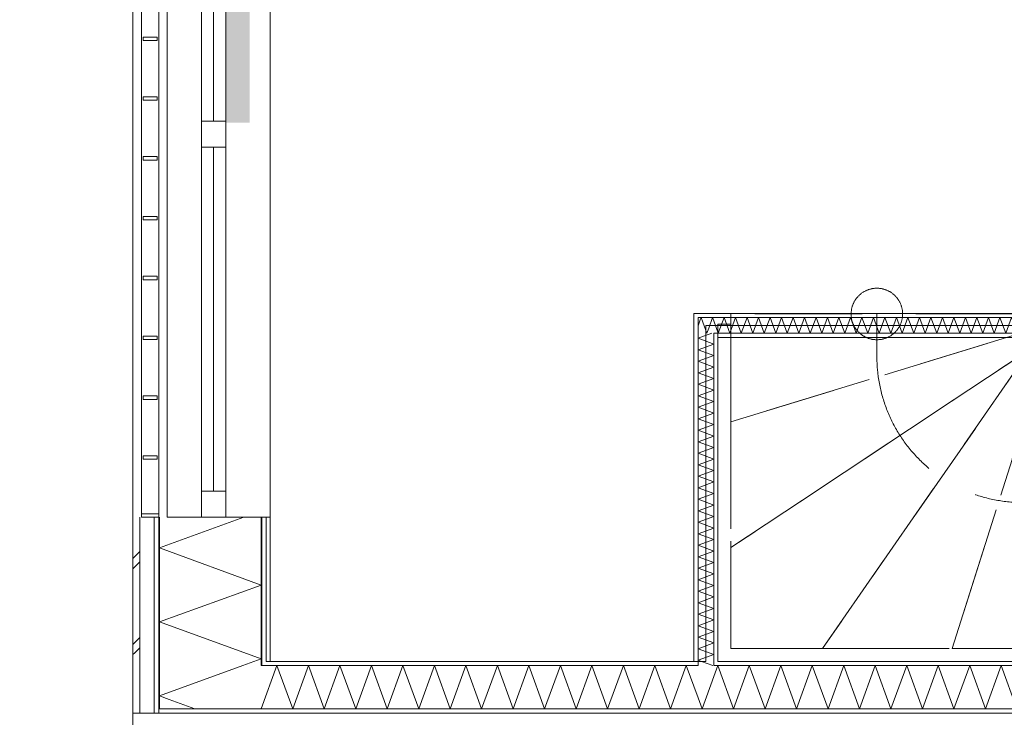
# Model space of a CAD drawing. Header units: millimetres. Extents: x -14925 to 266687, y -3550 to 35834.
# Tile 34 of 244: x -10105 to -7237, y 13512 to 15544. Entities that reach past the tile are written whole.
import ezdxf
from ezdxf.enums import TextEntityAlignment as Align

# ---------------------------------------------------------------- set-up
doc = ezdxf.new("R2010")
doc.units = ezdxf.units.MM
doc.header["$MEASUREMENT"] = 0
doc.linetypes.add('B0204', pattern=[2600, 2000, -200, 200, -200])
doc.linetypes.add('B0701', pattern=[468.239987, 311.999989, -156.239998])
for name, color, linetype in [('24 Trappen', 7, 'Continuous'), ('34 Balustrades', 7, 'Continuous'), ('A Stramien', 7, 'Continuous'), ('New_21 Buitenwanden', 7, 'Continuous'), ('New_21 Buitenwanden 2D arcering', 7, 'Continuous'), ('New_21 Buitenwanden Afdek-arcering', 7, 'Continuous'), ('New_21 Buitenwanden Deuren', 7, 'Continuous'), ('New_21 Buitenwanden Doorsnede-arcering', 7, 'Continuous'), ('New_21 Buitenwanden Laagscheidingslijnen', 7, 'Continuous'), ('New_21 Buitenwanden Ramen', 7, 'Continuous'), ('New_22 C Binnenwanden', 7, 'Continuous'), ('New_22 C Binnenwanden Doorsnede-arcering', 7, 'Continuous'), ('New_22 C Binnenwanden Laagscheidingslijnen', 7, 'Continuous'), ('New_Z Gebruiksopp Zone omranding', 7, 'Continuous'), ('Tekst_dim 1_ 100 .DO', 7, 'Continuous')]:
    doc.layers.add(name, color=color, linetype=linetype)
doc.styles.add('GENERATED_STYLE_2', font='verdana.ttf')
doc.dimstyles.new('GENERATED_STYLE__1', dxfattribs={"dimtxt": 400, "dimasz": 380, "dimexe": 0.18, "dimexo": 0.0625, "dimgap": 0, "dimtad": 1, "dimdec": 0, "dimzin": 0, "dimdsep": 46, "dimtxsty": 'GENERATED_STYLE_2', "dimblk": 'ARROWHEAD_7', "dimblk1": 'ARROWHEAD_7', "dimblk2": 'ARROWHEAD_7', "dimcen": 0.09, "dimse1": 1, "dimse2": 1, "dimclrd": 9, "dimclre": 9, "dimclrt": 9, "dimadec": 1, "dimazin": 0, "dimtfac": 1, "dimtdec": 4, "dimtmove": 0, "dimatfit": 3, "dimfxl": 1, "dimtolj": 1, "dimtzin": 0, "dimarcsym": 0})
pattern_1 = [(180, (0, 0), (0, 100), [])]
pattern_2 = [(0, (0, 0), (0, 100), [])]
pattern_3 = [(90, (0, 0), (-100, 0), [])]
pattern_4 = [(270, (0, 0), (100, 0), [])]

# ---------------------------------------------------------------- blocks, each defined once
blk = doc.blocks.new('Stair_9_3')
at = {"layer": '24 Trappen', "color": 9, "linetype": 'B0701', "lineweight": 0}
for p, q in [((-8033, 14687.1), (-8033, 14373.4)), ((-7183, 14687.1), (-8033, 14687.1)), ((-7608, 14687.1), (-7608, 14563)), ((-8071, 14657.1), (-8071, 13675)), ((-8033, 14657.1), (-8071, 14657.1)), ((-8033, 13713), (-8033, 14657.1)), ((-8033, 14373.4), (-7183, 14633.1)), ((-7183, 14633.1), (-8033, 14373.4)), ((-8033, 14007), (-7183, 14570.1)), ((-7183, 14570.1), (-8033, 14007)), ((-7766.3, 13713), (-7175.9, 14563)), ((-7175.9, 14563), (-7766.3, 13713)), ((-7389, 13713), (-7119, 14563)), ((-7119, 14563), (-7389, 13713)), ((-8033, 14373.4), (-8033, 14007)), ((-8033, 14007), (-8033, 13713)), ((-6461.1, 13713), (-8033, 13713)), ((-8033, 13713), (-7766.3, 13713)), ((-7766.3, 13713), (-7389, 13713)), ((-7389, 13713), (-7071.1, 13713)), ((-8071, 13675), (-6445.9, 13675))]:
    blk.add_line(p, q, dxfattribs=at)
for centre, radius, start, end in [((-7608, 14687.1), 75, 90, 270), ((-7608, 14687.1), 75, 270, 90), ((-7183, 14563), 425, 180, 187.9125), ((-7183, 14563), 425, 187.9125, 270)]:
    blk.add_arc(centre, radius, start, end, dxfattribs=at)
blk = doc.blocks.new('*X715')
at = {"layer": 'New_22 C Binnenwanden Doorsnede-arcering', "color": 7, "linetype": 'Continuous', "lineweight": 0}
for p, q in [((-8071.4, 13663), (-8083, 13631.1)), ((-8071.4, 13663), (-8025.5, 13537)), ((-7979.7, 13663), (-8025.5, 13537)), ((-7979.7, 13663), (-7933.8, 13537)), ((-7888, 13663), (-7933.8, 13537)), ((-7888, 13663), (-7842.1, 13537)), ((-7796.2, 13663), (-7842.1, 13537)), ((-7796.2, 13663), (-7750.4, 13537)), ((-7704.5, 13663), (-7750.4, 13537)), ((-7704.5, 13663), (-7658.7, 13537)), ((-7612.8, 13663), (-7658.7, 13537)), ((-7612.8, 13663), (-7566.9, 13537)), ((-7521.1, 13663), (-7566.9, 13537)), ((-7521.1, 13663), (-7475.2, 13537)), ((-7429.4, 13663), (-7475.2, 13537)), ((-7429.4, 13663), (-7383.5, 13537)), ((-7337.6, 13663), (-7383.5, 13537)), ((-7337.6, 13663), (-7291.8, 13537)), ((-7245.9, 13663), (-7291.8, 13537)), ((-7245.9, 13663), (-7200.1, 13537))]:
    blk.add_line(p, q, dxfattribs=at)
blk = doc.blocks.new('*X716')
at = {"layer": 'New_22 C Binnenwanden Doorsnede-arcering', "color": 7, "linetype": 'Continuous', "lineweight": 0}
for p in [(-8083, 13631.1), (-8129, 13569.2)]:
    blk.add_line(p, (-8117.3, 13537), dxfattribs=at)
blk = doc.blocks.new('*X717')
at = {"layer": 'New_22 C Binnenwanden Doorsnede-arcering', "color": 7, "linetype": 'Continuous', "lineweight": 0}
for p, q in [((-9355.5, 13663), (-9401.4, 13537)), ((-9355.5, 13663), (-9309.6, 13537)), ((-9263.8, 13663), (-9309.6, 13537)), ((-9263.8, 13663), (-9217.9, 13537)), ((-9172, 13663), (-9217.9, 13537)), ((-9172, 13663), (-9126.2, 13537)), ((-9080.3, 13663), (-9126.2, 13537)), ((-9080.3, 13663), (-9034.5, 13537)), ((-8988.6, 13663), (-9034.5, 13537)), ((-8988.6, 13663), (-8942.7, 13537)), ((-8896.9, 13663), (-8942.7, 13537)), ((-8896.9, 13663), (-8851, 13537)), ((-8805.2, 13663), (-8851, 13537)), ((-8805.2, 13663), (-8759.3, 13537)), ((-8713.4, 13663), (-8759.3, 13537)), ((-8713.4, 13663), (-8667.6, 13537)), ((-8621.7, 13663), (-8667.6, 13537)), ((-8621.7, 13663), (-8575.9, 13537)), ((-8530, 13663), (-8575.9, 13537)), ((-8530, 13663), (-8484.1, 13537)), ((-8438.3, 13663), (-8484.1, 13537)), ((-8438.3, 13663), (-8392.4, 13537)), ((-8346.6, 13663), (-8392.4, 13537)), ((-8346.6, 13663), (-8300.7, 13537)), ((-8254.8, 13663), (-8300.7, 13537)), ((-8254.8, 13663), (-8209, 13537)), ((-8163.1, 13663), (-8209, 13537)), ((-8163.1, 13663), (-8129, 13569.2)), ((-9402, 13538.8), (-9401.4, 13537))]:
    blk.add_line(p, q, dxfattribs=at)
blk = doc.blocks.new('Wall_108_3', base_point=(-9375, 13675))
at = {"layer": 'New_22 C Binnenwanden Doorsnede-arcering', "linetype": 'Continuous', "lineweight": 0, "true_color": 0x000000}
h = blk.add_hatch(dxfattribs=at)
h.set_pattern_fill('325_Houtachtig_plaatmate_E2', color=18, style=0, pattern_type=2)
h.set_pattern_definition(pattern_1)
h.paths.add_polyline_path([(-9387, 13670.5), (-9375, 13675), (-9387, 13675)])
h = blk.add_hatch(dxfattribs=at)
h.set_pattern_fill('325_Houtachtig_plaatmate_E2', color=18, style=0, pattern_type=2)
h.set_pattern_definition(pattern_1)
h.paths.add_polyline_path([(-9387, 13663), (-8141, 13663), (-8141, 13675), (-9375, 13675), (-9387, 13670.5)])
h = blk.add_hatch(dxfattribs=at)
h.set_pattern_fill('325_Houtachtig_plaatmate_E2', color=18, style=0, pattern_type=2)
h.set_pattern_definition(pattern_1)
h.paths.add_polyline_path([(-8141, 13663), (-8129, 13663), (-8129, 13675), (-8141, 13675)])
h = blk.add_hatch(dxfattribs=at)
h.set_pattern_fill('325_Houtachtig_plaatmate_E2', color=18, style=0, pattern_type=2)
h.set_pattern_definition(pattern_1)
h.paths.add_polyline_path([(-8083, 13663), (-8071, 13663), (-8071, 13675), (-8083, 13675)])
h = blk.add_hatch(dxfattribs=at)
h.set_pattern_fill('325_Houtachtig_plaatmate_E2', color=18, style=0, pattern_type=2)
h.set_pattern_definition(pattern_1)
h.paths.add_polyline_path([(-8071, 13663), (-4695, 13663), (-4695, 13675), (-8071, 13675)])
h = blk.add_hatch(dxfattribs=at)
h.set_pattern_fill('325_Houtachtig_plaatmate_E2', color=18, style=0, pattern_type=2)
h.set_pattern_definition(pattern_1)
h.paths.add_polyline_path([(-9698, 13525), (-2602, 13525), (-2602, 13537), (-9698, 13537)])
at = {"layer": 'New_21 Buitenwanden Laagscheidingslijnen', "color": 1, "linetype": 'Continuous', "lineweight": 0}
blk.add_line((-9375, 13675), (-9387, 13675), dxfattribs=at)
at = {"layer": 'New_22 C Binnenwanden', "color": 1, "linetype": 'Continuous', "lineweight": 0, "flags": 128}
for points in [[(-8141, 13675), (-9375, 13675)], [(-4695, 13675), (-8071, 13675)], [(-9698, 13525), (-2602, 13525)]]:
    blk.add_lwpolyline(points, dxfattribs=at)
at = {"layer": 'New_22 C Binnenwanden Laagscheidingslijnen', "color": 1, "linetype": 'Continuous', "lineweight": 0}
for p, q in [((-9402, 13663), (-9387, 13663)), ((-8129, 13663), (-9387, 13663)), ((-8129, 13675), (-8129, 13663)), ((-8083, 13663), (-8083, 13675)), ((-4683, 13663), (-8083, 13663)), ((-9698, 13537), (-9402, 13537)), ((-2898, 13537), (-9402, 13537))]:
    blk.add_line(p, q, dxfattribs=at)
at = {"layer": 'New_22 C Binnenwanden', "color": 1, "lineweight": 0}
for name in ['*X717', '*X715', '*X716']:
    blk.add_blockref(name, (0, 0), dxfattribs=at)
blk = doc.blocks.new('*X876')
at = {"layer": 'New_22 C Binnenwanden Doorsnede-arcering', "color": 7, "linetype": 'Continuous', "lineweight": 0}
for p, q in [((-8129, 14652.8), (-8122.5, 14670.5)), ((-8103.4, 14631), (-8115.1, 14663.1)), ((-8103.4, 14631), (-8098, 14646))]:
    blk.add_line(p, q, dxfattribs=at)
blk = doc.blocks.new('*X877')
at = {"layer": 'New_22 C Binnenwanden Doorsnede-arcering', "color": 7, "linetype": 'Continuous', "lineweight": 0}
for p, q in [((-8122.5, 14670.5), (-8120.2, 14677)), ((-8115.1, 14663.1), (-8120.2, 14677)), ((-8098, 14646), (-8086.7, 14677)), ((-8083, 14666.9), (-8086.7, 14677))]:
    blk.add_line(p, q, dxfattribs=at)
blk = doc.blocks.new('*X878')
at = {"layer": 'New_22 C Binnenwanden Doorsnede-arcering', "color": 7, "linetype": 'Continuous', "lineweight": 0}
for p, q in [((-8069.9, 14631), (-8083, 14666.9)), ((-8069.9, 14631), (-8053.2, 14677)), ((-8036.5, 14631), (-8053.2, 14677)), ((-8036.5, 14631), (-8019.7, 14677)), ((-8003, 14631), (-8019.7, 14677)), ((-8003, 14631), (-7986.2, 14677)), ((-7969.5, 14631), (-7986.2, 14677)), ((-7969.5, 14631), (-7952.7, 14677)), ((-7936, 14631), (-7952.7, 14677)), ((-7936, 14631), (-7919.3, 14677)), ((-7902.5, 14631), (-7919.3, 14677)), ((-7902.5, 14631), (-7885.8, 14677)), ((-7869, 14631), (-7885.8, 14677)), ((-7869, 14631), (-7852.3, 14677)), ((-7835.6, 14631), (-7852.3, 14677)), ((-7835.6, 14631), (-7818.8, 14677)), ((-7802.1, 14631), (-7818.8, 14677)), ((-7802.1, 14631), (-7785.3, 14677)), ((-7768.6, 14631), (-7785.3, 14677)), ((-7768.6, 14631), (-7751.8, 14677)), ((-7735.1, 14631), (-7751.8, 14677)), ((-7735.1, 14631), (-7718.4, 14677)), ((-7701.6, 14631), (-7718.4, 14677)), ((-7701.6, 14631), (-7684.9, 14677)), ((-7668.1, 14631), (-7684.9, 14677)), ((-7668.1, 14631), (-7651.4, 14677)), ((-7634.6, 14631), (-7651.4, 14677)), ((-7634.6, 14631), (-7617.9, 14677)), ((-7601.2, 14631), (-7617.9, 14677)), ((-7601.2, 14631), (-7584.4, 14677)), ((-7567.7, 14631), (-7584.4, 14677)), ((-7567.7, 14631), (-7550.9, 14677)), ((-7534.2, 14631), (-7550.9, 14677)), ((-7534.2, 14631), (-7517.4, 14677)), ((-7500.7, 14631), (-7517.4, 14677)), ((-7500.7, 14631), (-7484, 14677)), ((-7467.2, 14631), (-7484, 14677)), ((-7467.2, 14631), (-7450.5, 14677)), ((-7433.7, 14631), (-7450.5, 14677)), ((-7433.7, 14631), (-7417, 14677)), ((-7400.2, 14631), (-7417, 14677)), ((-7400.2, 14631), (-7383.5, 14677)), ((-7366.8, 14631), (-7383.5, 14677)), ((-7366.8, 14631), (-7350, 14677)), ((-7333.3, 14631), (-7350, 14677)), ((-7333.3, 14631), (-7316.5, 14677)), ((-7299.8, 14631), (-7316.5, 14677)), ((-7299.8, 14631), (-7283, 14677)), ((-7266.3, 14631), (-7283, 14677)), ((-7266.3, 14631), (-7249.6, 14677)), ((-7232.8, 14631), (-7249.6, 14677)), ((-7232.8, 14631), (-7216.1, 14677)), ((-7199.3, 14631), (-7216.1, 14677)), ((-7199.3, 14631), (-7182.6, 14677)), ((-7165.8, 14631), (-7182.6, 14677)), ((-7165.8, 14631), (-7149.1, 14677)), ((-7133, 14632.8), (-7149.1, 14677))]:
    blk.add_line(p, q, dxfattribs=at)
blk = doc.blocks.new('*X879')
at = {"layer": 'New_22 C Binnenwanden Doorsnede-arcering', "color": 7, "linetype": 'Continuous', "lineweight": 0}
for p, q in [((-7132.4, 14631), (-7115.6, 14677)), ((-7098.9, 14631), (-7115.6, 14677)), ((-7098.9, 14631), (-7087, 14663.6)), ((-7132.4, 14631), (-7133, 14632.8))]:
    blk.add_line(p, q, dxfattribs=at)
blk = doc.blocks.new('*X880')
at = {"layer": 'New_22 C Binnenwanden Doorsnede-arcering', "color": 7, "linetype": 'Continuous', "lineweight": 0}
for p, q in [((-7087, 14663.6), (-7082.1, 14677)), ((-7065.4, 14631), (-7082.1, 14677)), ((-7065.4, 14631), (-7048.6, 14677)), ((-7031.9, 14631), (-7048.6, 14677)), ((-7031.9, 14631), (-7015.2, 14677)), ((-6998.4, 14631), (-7015.2, 14677)), ((-6998.4, 14631), (-6981.7, 14677)), ((-6964.9, 14631), (-6981.7, 14677)), ((-6964.9, 14631), (-6948.2, 14677)), ((-6931.4, 14631), (-6948.2, 14677)), ((-6931.4, 14631), (-6914.7, 14677)), ((-6898, 14631), (-6914.7, 14677)), ((-6898, 14631), (-6881.2, 14677)), ((-6864.5, 14631), (-6881.2, 14677)), ((-6864.5, 14631), (-6847.7, 14677)), ((-6831, 14631), (-6847.7, 14677)), ((-6831, 14631), (-6814.3, 14677)), ((-6797.5, 14631), (-6814.3, 14677)), ((-6797.5, 14631), (-6780.8, 14677)), ((-6764, 14631), (-6780.8, 14677)), ((-6764, 14631), (-6747.3, 14677)), ((-6730.5, 14631), (-6747.3, 14677)), ((-6730.5, 14631), (-6713.8, 14677)), ((-6697.1, 14631), (-6713.8, 14677)), ((-6697.1, 14631), (-6680.3, 14677)), ((-6663.6, 14631), (-6680.3, 14677)), ((-6663.6, 14631), (-6646.8, 14677)), ((-6630.1, 14631), (-6646.8, 14677)), ((-6630.1, 14631), (-6613.3, 14677)), ((-6596.6, 14631), (-6613.3, 14677)), ((-6596.6, 14631), (-6579.9, 14677)), ((-6563.1, 14631), (-6579.9, 14677)), ((-6563.1, 14631), (-6546.4, 14677)), ((-6529.6, 14631), (-6546.4, 14677)), ((-6529.6, 14631), (-6512.9, 14677)), ((-6496.1, 14631), (-6512.9, 14677)), ((-6496.1, 14631), (-6479.4, 14677)), ((-6462.7, 14631), (-6479.4, 14677)), ((-6462.7, 14631), (-6445.9, 14677)), ((-6429.2, 14631), (-6445.9, 14677)), ((-6429.2, 14631), (-6412.4, 14677)), ((-6395.7, 14631), (-6412.4, 14677)), ((-6395.7, 14631), (-6378.9, 14677)), ((-6362.2, 14631), (-6378.9, 14677)), ((-6362.2, 14631), (-6345.5, 14677)), ((-6328.7, 14631), (-6345.5, 14677)), ((-6328.7, 14631), (-6312, 14677)), ((-6295.2, 14631), (-6312, 14677)), ((-6295.2, 14631), (-6278.5, 14677)), ((-6261.7, 14631), (-6278.5, 14677)), ((-6261.7, 14631), (-6245, 14677)), ((-6228.3, 14631), (-6245, 14677)), ((-6228.3, 14631), (-6211.5, 14677)), ((-6194.8, 14631), (-6211.5, 14677)), ((-6194.8, 14631), (-6178, 14677)), ((-6161.3, 14631), (-6178, 14677)), ((-6161.3, 14631), (-6144.5, 14677)), ((-6127.8, 14631), (-6144.5, 14677)), ((-6127.8, 14631), (-6111.1, 14677)), ((-6094.3, 14631), (-6111.1, 14677)), ((-6094.3, 14631), (-6077.6, 14677)), ((-6060.8, 14631), (-6077.6, 14677)), ((-6060.8, 14631), (-6044.1, 14677)), ((-6027.3, 14631), (-6044.1, 14677)), ((-6027.3, 14631), (-6010.6, 14677)), ((-5993.9, 14631), (-6010.6, 14677)), ((-5993.9, 14631), (-5977.1, 14677)), ((-5960.4, 14631), (-5977.1, 14677)), ((-5960.4, 14631), (-5943.6, 14677)), ((-5926.9, 14631), (-5943.6, 14677)), ((-5926.9, 14631), (-5910.1, 14677)), ((-5893.4, 14631), (-5910.1, 14677)), ((-5893.4, 14631), (-5876.7, 14677)), ((-5859.9, 14631), (-5876.7, 14677)), ((-5859.9, 14631), (-5843.2, 14677)), ((-5826.4, 14631), (-5843.2, 14677)), ((-5826.4, 14631), (-5809.7, 14677)), ((-5793, 14631), (-5809.7, 14677)), ((-5793, 14631), (-5776.2, 14677)), ((-5759.5, 14631), (-5776.2, 14677)), ((-5759.5, 14631), (-5742.7, 14677)), ((-5726, 14631), (-5742.7, 14677)), ((-5726, 14631), (-5709.2, 14677)), ((-5692.5, 14631), (-5709.2, 14677)), ((-5692.5, 14631), (-5675.8, 14677)), ((-5659, 14631), (-5675.8, 14677)), ((-5659, 14631), (-5642.3, 14677)), ((-5625.5, 14631), (-5642.3, 14677)), ((-5625.5, 14631), (-5621, 14643.4))]:
    blk.add_line(p, q, dxfattribs=at)
blk = doc.blocks.new('Wall_131_3', base_point=(-5621, 14654))
at = {"layer": 'New_22 C Binnenwanden Doorsnede-arcering', "linetype": 'Continuous', "lineweight": 0, "true_color": 0x000000}
h = blk.add_hatch(dxfattribs=at)
h.set_pattern_fill('325_Houtachtig_plaatmate_E2', color=18, style=0, pattern_type=2)
h.set_pattern_definition(pattern_2)
h.paths.add_polyline_path([(-8141, 14677), (-8129, 14677), (-8141, 14689)])
h = blk.add_hatch(dxfattribs=at)
h.set_pattern_fill('325_Houtachtig_plaatmate_E2', color=18, style=0, pattern_type=2)
h.set_pattern_definition(pattern_2)
h.paths.add_polyline_path([(-8141, 14689), (-8129, 14677), (-8129, 14689)])
h = blk.add_hatch(dxfattribs=at)
h.set_pattern_fill('325_Houtachtig_plaatmate_E2', color=18, style=0, pattern_type=2)
h.set_pattern_definition(pattern_2)
h.paths.add_polyline_path([(-7145, 14689), (-8129, 14689), (-8129, 14677), (-7145, 14677)])
h = blk.add_hatch(dxfattribs=at)
h.set_pattern_fill('325_Houtachtig_plaatmate_E2', color=18, style=0, pattern_type=2)
h.set_pattern_definition(pattern_2)
h.paths.add_polyline_path([(-7133, 14689), (-7145, 14689), (-7145, 14677), (-7133, 14677)])
h = blk.add_hatch(dxfattribs=at)
h.set_pattern_fill('325_Houtachtig_plaatmate_E2', color=18, style=0, pattern_type=2)
h.set_pattern_definition(pattern_2)
h.paths.add_polyline_path([(-7075, 14689), (-7087, 14689), (-7087, 14677), (-7075, 14677)])
h = blk.add_hatch(dxfattribs=at)
h.set_pattern_fill('325_Houtachtig_plaatmate_E2', color=18, style=0, pattern_type=2)
h.set_pattern_definition(pattern_2)
h.paths.add_polyline_path([(-7075, 14677), (-5621, 14677), (-5621, 14689), (-7075, 14689)])
h = blk.add_hatch(dxfattribs=at)
h.set_pattern_fill('325_Houtachtig_plaatmate_E2', color=18, style=0, pattern_type=2)
h.set_pattern_definition(pattern_2)
h.paths.add_polyline_path([(-8083, 14619), (-8071, 14619), (-8083, 14631)])
h = blk.add_hatch(dxfattribs=at)
h.set_pattern_fill('325_Houtachtig_plaatmate_E2', color=18, style=0, pattern_type=2)
h.set_pattern_definition(pattern_2)
h.paths.add_polyline_path([(-8083, 14631), (-8071, 14619), (-8071, 14631)])
h = blk.add_hatch(dxfattribs=at)
h.set_pattern_fill('325_Houtachtig_plaatmate_E2', color=18, style=0, pattern_type=2)
h.set_pattern_definition(pattern_2)
h.paths.add_polyline_path([(-8071, 14619), (-5621, 14619), (-5621, 14631), (-8071, 14631)])
at = {"layer": 'New_22 C Binnenwanden', "color": 1, "linetype": 'Continuous', "lineweight": 0, "flags": 128}
for points in [[(-8141, 14689), (-8141, 14677)], [(-7145, 14689), (-8141, 14689)], [(-5621, 14689), (-7075, 14689)], [(-5621, 14677), (-5621, 14689)], [(-5621, 14631), (-5621, 14677)], [(-5621, 14619), (-5621, 14631)], [(-8071, 14619), (-5621, 14619)]]:
    blk.add_lwpolyline(points, dxfattribs=at)
at = {"layer": 'New_22 C Binnenwanden Laagscheidingslijnen', "color": 1, "linetype": 'Continuous', "lineweight": 0}
for p, q in [((-7133, 14689), (-7133, 14677)), ((-7087, 14677), (-7087, 14689)), ((-8129, 14677), (-8129, 14631)), ((-8129, 14677), (-7145, 14677)), ((-7145, 14677), (-7133, 14677)), ((-7087, 14677), (-7075, 14677)), ((-7075, 14677), (-5621, 14677)), ((-8083, 14631), (-8083, 14619)), ((-8083, 14631), (-7133, 14631)), ((-7133, 14631), (-7087, 14631)), ((-7087, 14631), (-5621, 14631))]:
    blk.add_line(p, q, dxfattribs=at)
at = {"layer": 'New_22 C Binnenwanden', "color": 1, "lineweight": 0}
for name in ['*X876', '*X877', '*X878', '*X879', '*X880']:
    blk.add_blockref(name, (0, 0), dxfattribs=at)
blk = doc.blocks.new('*X887')
at = {"layer": 'New_22 C Binnenwanden Doorsnede-arcering', "color": 7, "linetype": 'Continuous', "lineweight": 0}
blk.add_line((-8085.8, 13663), (-8118.8, 13675), dxfattribs=at)
blk = doc.blocks.new('*X888')
at = {"layer": 'New_22 C Binnenwanden Doorsnede-arcering', "color": 7, "linetype": 'Continuous', "lineweight": 0}
for p, q in [((-8088.7, 14631), (-8129, 14616.3)), ((-8083, 14599.6), (-8129, 14616.3)), ((-8083, 14599.6), (-8129, 14582.8)), ((-8083, 14566.1), (-8129, 14582.8)), ((-8083, 14566.1), (-8129, 14549.3)), ((-8083, 14532.6), (-8129, 14549.3)), ((-8083, 14532.6), (-8129, 14515.9)), ((-8083, 14499.1), (-8129, 14515.9)), ((-8083, 14499.1), (-8129, 14482.4)), ((-8083, 14465.6), (-8129, 14482.4)), ((-8083, 14465.6), (-8129, 14448.9)), ((-8083, 14432.1), (-8129, 14448.9)), ((-8083, 14432.1), (-8129, 14415.4)), ((-8083, 14398.7), (-8129, 14415.4)), ((-8083, 14398.7), (-8129, 14381.9)), ((-8083, 14365.2), (-8129, 14381.9)), ((-8083, 14365.2), (-8129, 14348.4)), ((-8083, 14331.7), (-8129, 14348.4)), ((-8083, 14331.7), (-8129, 14314.9)), ((-8083, 14298.2), (-8129, 14314.9)), ((-8083, 14298.2), (-8129, 14281.5)), ((-8083, 14264.7), (-8129, 14281.5)), ((-8083, 14264.7), (-8129, 14248)), ((-8083, 14231.2), (-8129, 14248)), ((-8083, 14231.2), (-8129, 14214.5)), ((-8083, 14197.8), (-8129, 14214.5)), ((-8083, 14197.8), (-8129, 14181)), ((-8083, 14164.3), (-8129, 14181)), ((-8083, 14164.3), (-8129, 14147.5)), ((-8083, 14130.8), (-8129, 14147.5)), ((-8083, 14130.8), (-8129, 14114)), ((-8083, 14097.3), (-8129, 14114)), ((-8083, 14097.3), (-8129, 14080.6)), ((-8083, 14063.8), (-8129, 14080.6)), ((-8083, 14063.8), (-8129, 14047.1)), ((-8083, 14030.3), (-8129, 14047.1)), ((-8083, 14030.3), (-8129, 14013.6)), ((-8083, 13996.8), (-8129, 14013.6)), ((-8083, 13996.8), (-8129, 13980.1)), ((-8083, 13963.4), (-8129, 13980.1)), ((-8083, 13963.4), (-8129, 13946.6)), ((-8083, 13929.9), (-8129, 13946.6)), ((-8083, 13929.9), (-8129, 13913.1)), ((-8083, 13896.4), (-8129, 13913.1)), ((-8083, 13896.4), (-8129, 13879.6)), ((-8083, 13862.9), (-8129, 13879.6)), ((-8083, 13862.9), (-8129, 13846.2)), ((-8083, 13829.4), (-8129, 13846.2)), ((-8083, 13829.4), (-8129, 13812.7)), ((-8083, 13795.9), (-8129, 13812.7)), ((-8083, 13795.9), (-8129, 13779.2)), ((-8083, 13762.4), (-8129, 13779.2)), ((-8083, 13762.4), (-8129, 13745.7)), ((-8083, 13729), (-8129, 13745.7)), ((-8083, 13729), (-8129, 13712.2)), ((-8083, 13695.5), (-8129, 13712.2)), ((-8083, 13695.5), (-8129, 13678.7)), ((-8118.8, 13675), (-8129, 13678.7))]:
    blk.add_line(p, q, dxfattribs=at)
blk = doc.blocks.new('Wall_133_3', base_point=(-8106, 14654))
at = {"layer": 'New_22 C Binnenwanden Doorsnede-arcering', "linetype": 'Continuous', "lineweight": 0, "true_color": 0x000000}
h = blk.add_hatch(dxfattribs=at)
h.set_pattern_fill('325_Houtachtig_plaatmate_E2', color=18, style=0, pattern_type=2)
h.set_pattern_definition(pattern_3)
h.paths.add_polyline_path([(-8141, 14677), (-8141, 13675), (-8129, 13675), (-8129, 14677)])
h = blk.add_hatch(dxfattribs=at)
h.set_pattern_fill('325_Houtachtig_plaatmate_E2', color=18, style=0, pattern_type=2)
h.set_pattern_definition(pattern_3)
h.paths.add_polyline_path([(-8083, 14619), (-8083, 13675), (-8071, 13675), (-8071, 14619)])
at = {"layer": 'New_22 C Binnenwanden', "color": 1, "linetype": 'Continuous', "lineweight": 0, "flags": 128}
for points in [[(-8141, 14677), (-8141, 13675)], [(-8071, 13675), (-8071, 14619)]]:
    blk.add_lwpolyline(points, dxfattribs=at)
at = {"layer": 'New_22 C Binnenwanden Laagscheidingslijnen', "color": 1, "linetype": 'Continuous', "lineweight": 0}
for p, q in [((-8129, 14677), (-8129, 14631)), ((-8129, 13675), (-8129, 14631)), ((-8083, 14631), (-8083, 14619)), ((-8083, 13675), (-8083, 14619)), ((-8129, 13675), (-8129, 13663)), ((-8083, 13663), (-8083, 13675))]:
    blk.add_line(p, q, dxfattribs=at)
at = {"layer": 'New_22 C Binnenwanden', "color": 1, "lineweight": 0}
for name in ['*X888', '*X887']:
    blk.add_blockref(name, (0, 0), dxfattribs=at)
blk = doc.blocks.new('Rnx horizontaal 26[13]_3')
at = {"layer": 'New_21 Buitenwanden Ramen', "color": 7, "linetype": 'Continuous', "lineweight": 0}
for p, q in [((-9675, 14095), (-9675, 16327)), ((-9675, 16327), (-9655, 16327)), ((-9655, 16327), (-9613, 16327)), ((-9613, 16327), (-9598, 16327)), ((-9598, 16327), (-9575, 16327)), ((-9575, 16251), (-9575, 16327)), ((-9575, 16327), (-9505, 16327)), ((-9575, 16327), (-9505, 16327)), ((-9505, 16327), (-9505, 16251)), ((-9505, 16327), (-9402, 16327)), ((-9505, 16327), (-9402, 16327)), ((-9402, 16327), (-9387, 16327)), ((-9402, 16327), (-9387, 16327)), ((-9387, 16327), (-9375, 16327)), ((-9387, 16327), (-9375, 16327)), ((-9375, 16327), (-9375, 16339)), ((-9375, 16327), (-9375, 16339)), ((-9375, 14095), (-9375, 16327)), ((-9505, 16251), (-9575, 16251)), ((-9575, 15249), (-9575, 16251)), ((-9540, 15249), (-9540, 16251)), ((-9505, 16251), (-9505, 15249)), ((-9575, 15211), (-9575, 15249)), ((-9575, 15249), (-9505, 15249)), ((-9505, 15249), (-9505, 15211)), ((-9575, 15173), (-9575, 15211)), ((-9505, 15211), (-9505, 15173)), ((-9505, 15173), (-9575, 15173)), ((-9575, 14171), (-9575, 15173)), ((-9540, 14171), (-9540, 15173)), ((-9505, 15173), (-9505, 14171)), ((-9575, 14095), (-9575, 14171)), ((-9575, 14171), (-9505, 14171)), ((-9505, 14171), (-9505, 14095)), ((-9675, 14095), (-9655, 14095)), ((-9655, 14095), (-9613, 14095)), ((-9613, 14095), (-9598, 14095)), ((-9598, 14095), (-9575, 14095)), ((-9575, 14095), (-9505, 14095)), ((-9575, 14095), (-9505, 14095)), ((-9505, 14095), (-9402, 14095)), ((-9505, 14095), (-9402, 14095)), ((-9402, 14095), (-9387, 14095)), ((-9402, 14095), (-9387, 14095)), ((-9387, 14095), (-9375, 14095)), ((-9387, 14095), (-9375, 14095)), ((-9375, 14095), (-9375, 14083)), ((-9375, 14095), (-9375, 14083))]:
    blk.add_line(p, q, dxfattribs=at)
blk = doc.blocks.new('DS1 in wand 26[57]_3')
at = {"layer": 'New_21 Buitenwanden Deuren', "color": 7, "linetype": 'Continuous', "lineweight": 0}
for p, q in [((-9675, 17405), (-9675, 16327)), ((-9500, 17405), (-9500, 16327)), ((-9440, 17405), (-9500, 17405)), ((-9440, 16327), (-9440, 17405)), ((-9375, 17405), (-9375, 16327)), ((-9675, 16866), (-9795, 16866)), ((-9795, 16866), (-9795, 16666)), ((-9795, 16666), (-9845, 16716)), ((-9795, 16666), (-9745, 16716)), ((-9675, 16327), (-9655, 16327)), ((-9655, 16327), (-9613, 16327)), ((-9613, 16327), (-9598, 16327)), ((-9598, 16327), (-9505, 16327)), ((-9500, 16327), (-9440, 16327)), ((-9435, 16327), (-9402, 16327)), ((-9435, 16327), (-9402, 16327)), ((-9402, 16327), (-9387, 16327)), ((-9402, 16327), (-9387, 16327)), ((-9387, 16327), (-9375, 16327)), ((-9387, 16327), (-9375, 16327)), ((-9375, 16327), (-9375, 16251)), ((-9375, 16327), (-9375, 16251))]:
    blk.add_line(p, q, dxfattribs=at)
blk = doc.blocks.new('Wall_245_3', base_point=(-9375, 17405))
at = {"layer": 'New_21 Buitenwanden 2D arcering', "linetype": 'Continuous', "lineweight": 0, "true_color": 0xffffff}
blk.add_hatch(color=7, dxfattribs=at).paths.add_polyline_path([(-9505, 16327), (-9505, 15244), (-9435, 15244), (-9435, 16327)])
at = {"layer": 'New_21 Buitenwanden Afdek-arcering', "linetype": 'Continuous', "lineweight": 0, "true_color": 0xffffff}
blk.add_hatch(color=7, dxfattribs=at).paths.add_polyline_path([(-9675, 16327), (-9375, 16327), (-9375, 17405), (-9675, 17405)])
at = {"layer": 'New_21 Buitenwanden', "color": 9, "linetype": 'Continuous', "lineweight": 0}
for p, q in [((-9675, 14095), (-9655, 14095)), ((-9655, 14095), (-9613, 14095)), ((-9613, 14095), (-9598, 14095)), ((-9598, 14095), (-9575, 14095)), ((-9575, 14095), (-9505, 14095)), ((-9505, 14095), (-9402, 14095)), ((-9402, 14095), (-9387, 14095)), ((-9387, 14095), (-9375, 14095)), ((-9375, 14095), (-9375, 14083))]:
    blk.add_line(p, q, dxfattribs=at)
at = {"layer": 'New_21 Buitenwanden Deuren', "color": 7, "linetype": 'Continuous', "lineweight": 0}
blk.add_blockref('DS1 in wand 26[57]_3', (0, 0), dxfattribs=at)
at = {"layer": 'New_21 Buitenwanden Ramen', "color": 7, "linetype": 'Continuous', "lineweight": 0}
blk.add_blockref('Rnx horizontaal 26[13]_3', (0, 0), dxfattribs=at)
blk = doc.blocks.new('*X1436')
at = {"layer": 'New_21 Buitenwanden Doorsnede-arcering', "color": 7, "linetype": 'Continuous', "lineweight": 0}
blk.add_line((-9669.9, 13564.4), (-9594.6, 13537), dxfattribs=at)
blk = doc.blocks.new('*X1438')
at = {"layer": 'New_21 Buitenwanden Doorsnede-arcering', "color": 7, "linetype": 'Continuous', "lineweight": 0}
for p, q in [((-9775, 13975), (-9755, 13995)), ((-9775, 13945), (-9755, 13965)), ((-9775, 13725), (-9755, 13745)), ((-9770, 13700), (-9755, 13715)), ((-9775, 13695), (-9770, 13700))]:
    blk.add_line(p, q, dxfattribs=at)
blk = doc.blocks.new('*X1439')
at = {"layer": 'New_21 Buitenwanden Doorsnede-arcering', "color": 7, "linetype": 'Continuous', "lineweight": 0}
for p, q in [((-9698, 14005.6), (-9452.3, 14095)), ((-9698, 14005.6), (-9402, 13897.8)), ((-9698, 13790.1), (-9402, 13897.8)), ((-9698, 13790.1), (-9402, 13682.4)), ((-9455.2, 13663), (-9402, 13682.4))]:
    blk.add_line(p, q, dxfattribs=at)
blk = doc.blocks.new('*X1440')
at = {"layer": 'New_21 Buitenwanden Doorsnede-arcering', "color": 7, "linetype": 'Continuous', "lineweight": 0}
for q in [(-9455.2, 13663), (-9669.9, 13564.4)]:
    blk.add_line((-9698, 13574.6), q, dxfattribs=at)
blk = doc.blocks.new('Wall_246_3', base_point=(-9375, 14095))
at = {"layer": 'New_21 Buitenwanden Doorsnede-arcering', "linetype": 'Continuous', "lineweight": 0, "true_color": 0x000000}
h = blk.add_hatch(dxfattribs=at)
h.set_pattern_fill('325_Houtachtig_plaatmate_E2', color=18, style=0, pattern_type=2)
h.set_pattern_definition(pattern_4)
h.paths.add_polyline_path([(-9713, 14095), (-9713, 13548.25), (-9698, 13553.875), (-9698, 14095)])
h = blk.add_hatch(dxfattribs=at)
h.set_pattern_fill('325_Houtachtig_plaatmate_E2', color=18, style=0, pattern_type=2)
h.set_pattern_definition(pattern_4)
h.paths.add_polyline_path([(-9387, 13675), (-9387, 14095), (-9402, 14095), (-9402, 13675)])
h = blk.add_hatch(dxfattribs=at)
h.set_pattern_fill('720_Gips_0003', color=18, style=0, pattern_type=2)
h.set_pattern_definition([(270, (0, 0), (346.41, 0), [0, -200]), (270, (173.2, -100), (346.41, 0), [0, -200])])
h.paths.add_polyline_path([(-9375, 13675), (-9375, 14095), (-9387, 14095), (-9387, 13675)])
h = blk.add_hatch(dxfattribs=at)
h.set_pattern_fill('325_Houtachtig_plaatmate_E2', color=18, style=0, pattern_type=2)
h.set_pattern_definition(pattern_4)
h.paths.add_polyline_path([(-9402, 13675), (-9402, 13664.875), (-9387, 13670.5), (-9387, 13675)])
h = blk.add_hatch(dxfattribs=at)
h.set_pattern_fill('325_Houtachtig_plaatmate_E2', color=18, style=0, pattern_type=2)
h.set_pattern_definition(pattern_4)
h.paths.add_polyline_path([(-9402, 13663), (-9387, 13663), (-9387, 13670.5), (-9402, 13664.875)])
h = blk.add_hatch(dxfattribs=at)
h.set_pattern_fill('325_Houtachtig_plaatmate_E2', color=18, style=0, pattern_type=2)
h.set_pattern_definition(pattern_4)
h.paths.add_polyline_path([(-9713, 13537), (-9698, 13537), (-9698, 13553.875), (-9713, 13548.25)])
h = blk.add_hatch(dxfattribs=at)
h.set_pattern_fill('325_Houtachtig_plaatmate_E2', color=18, style=0, pattern_type=2)
h.set_pattern_definition(pattern_4)
h.paths.add_polyline_path([(-9713, 13525), (-9698, 13525), (-9698, 13537), (-9713, 13537)])
at = {"layer": 'New_21 Buitenwanden', "color": 9, "linetype": 'Continuous', "lineweight": 0, "flags": 128}
for points in [[(-9775, 14095), (-9775, 13525)], [(-9375, 13675), (-9375, 14095)]]:
    blk.add_lwpolyline(points, dxfattribs=at)
at = {"layer": 'New_21 Buitenwanden Laagscheidingslijnen', "color": 9, "linetype": 'Continuous', "lineweight": 0}
for p, q in [((-9755, 14095), (-9755, 13532.5)), ((-9713, 14095), (-9713, 13548.25)), ((-9698, 14095), (-9698, 13663)), ((-9402, 14095), (-9402, 13675)), ((-9387, 14095), (-9387, 13675)), ((-9698, 13663), (-9698, 13553.875)), ((-9402, 13675), (-9402, 13664.875))]:
    blk.add_line(p, q, dxfattribs=at)
at = {"layer": 'New_21 Buitenwanden Laagscheidingslijnen', "color": 1, "linetype": 'Continuous', "lineweight": 0}
blk.add_line((-9375, 13675), (-9387, 13675), dxfattribs=at)
at = {"layer": 'New_22 C Binnenwanden', "color": 9, "linetype": 'Continuous', "lineweight": 0, "flags": 128}
for points in [[(-9775, 13525), (-9755, 13525)], [(-9755, 13525), (-9713, 13525)], [(-9713, 13525), (-9698, 13525)]]:
    blk.add_lwpolyline(points, dxfattribs=at)
at = {"layer": 'New_22 C Binnenwanden Laagscheidingslijnen', "color": 9, "linetype": 'Continuous', "lineweight": 0}
for p, q in [((-9402, 13663), (-9402, 13664.875)), ((-9713, 13537), (-9713, 13548.25)), ((-9698, 13537), (-9698, 13553.875)), ((-9755, 13525), (-9755, 13532.5)), ((-9713, 13525), (-9713, 13537))]:
    blk.add_line(p, q, dxfattribs=at)
at = {"layer": 'New_22 C Binnenwanden Laagscheidingslijnen', "color": 1, "linetype": 'Continuous', "lineweight": 0}
for p, q in [((-9402, 13663), (-9387, 13663)), ((-9698, 13537), (-9402, 13537))]:
    blk.add_line(p, q, dxfattribs=at)
at = {"layer": 'New_21 Buitenwanden', "color": 1, "lineweight": 0}
for name in ['*X1439', '*X1438', '*X1440', '*X1436']:
    blk.add_blockref(name, (0, 0), dxfattribs=at)
blk = doc.blocks.new('Railing_17_3')
at = {"layer": '34 Balustrades', "color": 9, "linetype": 'Continuous', "lineweight": 0, "flags": 128}
for points in [[(-9700, 17405), (-9750, 17405), (-9750, 14095), (-9700, 14095)], [(-9700, 17405), (-9750, 17405), (-9750, 14095), (-9700, 14095)], [(-9700, 17405), (-9750, 17405), (-9750, 17395), (-9700, 17395)], [(-9700, 14105), (-9750, 14105), (-9750, 14095), (-9700, 14095)]]:
    blk.add_lwpolyline(points, close=True, dxfattribs=at)
at = {"layer": '34 Balustrades', "color": 7, "linetype": 'Continuous', "lineweight": 0, "flags": 128}
for points in [[(-9705, 17235.8), (-9745, 17235.8), (-9745, 17225.8), (-9705, 17225.8)], [(-9705, 17061.6), (-9745, 17061.6), (-9745, 17051.6), (-9705, 17051.6)], [(-9705, 16887.4), (-9745, 16887.4), (-9745, 16877.4), (-9705, 16877.4)], [(-9705, 16713.2), (-9745, 16713.2), (-9745, 16703.2), (-9705, 16703.2)], [(-9705, 16538.9), (-9745, 16538.9), (-9745, 16528.9), (-9705, 16528.9)], [(-9705, 16364.7), (-9745, 16364.7), (-9745, 16354.7), (-9705, 16354.7)], [(-9705, 16190.5), (-9745, 16190.5), (-9745, 16180.5), (-9705, 16180.5)], [(-9705, 16016.3), (-9745, 16016.3), (-9745, 16006.3), (-9705, 16006.3)], [(-9705, 15842.1), (-9745, 15842.1), (-9745, 15832.1), (-9705, 15832.1)], [(-9705, 15667.9), (-9745, 15667.9), (-9745, 15657.9), (-9705, 15657.9)], [(-9705, 15493.7), (-9745, 15493.7), (-9745, 15483.7), (-9705, 15483.7)], [(-9705, 15319.5), (-9745, 15319.5), (-9745, 15309.5), (-9705, 15309.5)], [(-9705, 15145.3), (-9745, 15145.3), (-9745, 15135.3), (-9705, 15135.3)], [(-9705, 14971.1), (-9745, 14971.1), (-9745, 14961.1), (-9705, 14961.1)], [(-9705, 14796.8), (-9745, 14796.8), (-9745, 14786.8), (-9705, 14786.8)], [(-9705, 14622.6), (-9745, 14622.6), (-9745, 14612.6), (-9705, 14612.6)], [(-9705, 14448.4), (-9745, 14448.4), (-9745, 14438.4), (-9705, 14438.4)], [(-9705, 14274.2), (-9745, 14274.2), (-9745, 14264.2), (-9705, 14264.2)]]:
    blk.add_lwpolyline(points, close=True, dxfattribs=at)
blk = doc.blocks.new('Standard grid marker_2')
at = {"layer": 'A Stramien', "color": 7, "linetype": 'B0204', "lineweight": 0}
blk.add_line((1000, 0), (24500, 0), dxfattribs=at)
at = {"layer": 'A Stramien', "color": 9, "lineweight": 0, "style": 'GENERATED_STYLE_2'}
blk.add_attdef('AC_MarkerText_1', text='', height=400, rotation=90, dxfattribs=at).set_placement((-948.6, -142.5), align=Align.TOP_CENTER)
blk = doc.blocks.new('*D1766')
at = {"layer": 'Tekst_dim 1_ 100 .DO', "color": 9, "linetype": 'Continuous', "lineweight": 0}
for p, q in [((-12775, 18025), (-12775, 18325)), ((-12400, 18125), (-13150, 18125)), ((-12775, -25), (-12775, 18025)), ((-12775, -325), (-12775, -25)), ((-12400, -125), (-13150, -125))]:
    blk.add_line(p, q, dxfattribs=at)
for centre in [(-12775, 18125), (-12775, -125)]:
    blk.add_circle(centre, 100, dxfattribs=at)
at = {"layer": 'Tekst_dim 1_ 100 .DO', "color": 9, "lineweight": 0, "insert": (-12855, 8028.3), "char_height": 400, "attachment_point": 7, "rotation": 90, "style": 'GENERATED_STYLE_2'}
blk.add_mtext('\\A1;{\\pql;\\fVerdana|b0|i0|c0|p0;\\W1.000000;18.250}', dxfattribs=at)
blk = doc.blocks.new('ARROWHEAD_7')
at = {"color": 0, "linetype": 'Continuous', "lineweight": 0}
for p, q in [((0, -0.25), (0, 0.25)), ((0, 0), (-1, 0)), ((-0.25, 0), (0.25, 0))]:
    blk.add_line(p, q, dxfattribs=at)
blk.add_circle((0, 0), 0.25, dxfattribs=at)
blk = doc.blocks.new('*D1772')
at = {"layer": 'Tekst_dim 1_ 100 .DO', "color": 9, "linetype": 'Continuous', "lineweight": 0}
for p, q in [((-11275, 18025), (-11275, 18325)), ((-10900, 18125), (-11650, 18125)), ((-11275, 18000), (-11275, 18125)), ((-11275, 13600), (-11275, 18100)), ((-10900, 18000), (-11650, 18000))]:
    blk.add_line(p, q, dxfattribs=at)
for centre in [(-11275, 18125), (-11275, 18000)]:
    blk.add_circle(centre, 100, dxfattribs=at)
at = {"layer": 'Tekst_dim 1_ 100 .DO', "color": 9, "lineweight": 0, "insert": (-11355, 18225), "char_height": 400, "attachment_point": 7, "rotation": 90, "style": 'GENERATED_STYLE_2'}
blk.add_mtext('\\A1;{\\pql;\\fVerdana|b0|i0|c0|p0;\\W1.000000;125}', dxfattribs=at)

msp = doc.modelspace()

# ---------------------------------------------------------------- linework, layer by layer
at = {"layer": 'New_Z Gebruiksopp Zone omranding', "color": 254, "linetype": 'Continuous', "lineweight": 0, "true_color": 0xe4e3c5, "flags": 128}
msp.add_lwpolyline([(-7110, 17825), (-9375, 17825), (-9375, 13675), (-8106, 13675), (-8106, 14654), (-7110, 14654)], close=True, dxfattribs=at)

# ---------------------------------------------------------------- block references
at = {"layer": '24 Trappen', "color": 253, "linetype": 'Continuous', "lineweight": 0, "true_color": 0x99a3a6}
msp.add_blockref('Stair_9_3', (0, 0), dxfattribs=at)
at = {"layer": '34 Balustrades', "color": 9, "linetype": 'Continuous', "lineweight": 0}
msp.add_blockref('Railing_17_3', (0, 0), dxfattribs=at)
at = {"layer": 'A Stramien', "color": 1, "linetype": 'Continuous', "lineweight": 0, "zscale": 1000, "rotation": 270}
msp.add_blockref('Standard grid marker_2', (-9775, 21950), dxfattribs=at)
at = {"layer": 'New_21 Buitenwanden', "color": 1, "lineweight": 0}
for name, p in [('Wall_245_3', (-9375, 17405)), ('Wall_246_3', (-9375, 14095))]:
    msp.add_blockref(name, p, dxfattribs=at)
at = {"layer": 'New_22 C Binnenwanden', "color": 1, "lineweight": 0}
for name, p in [('Wall_131_3', (-5621, 14654)), ('Wall_133_3', (-8106, 14654)), ('Wall_108_3', (-9375, 13675))]:
    msp.add_blockref(name, p, dxfattribs=at)

# ---------------------------------------------------------------- dimensions: what is measured, and where the dimension line sits
at = {"layer": 'Tekst_dim 1_ 100 .DO', "color": 9, "linetype": 'Continuous', "lineweight": 0}
for base, p1, picture, middle in [((-11275, 18125), (-10338, 18000), '*D1772', (-11555, 18681.6)), ((-12775, 18125), (-9775, -125), '*D1766', (-13055, 8850.6))]:
    dim = msp.add_linear_dim(base=base, p1=p1, p2=(-9775, 18125), angle=90, dimstyle='GENERATED_STYLE__1', dxfattribs=at)
    dim.commit()
    dim.dimension.update_dxf_attribs({"geometry": picture, "text_midpoint": middle, "dimtype": 160, "text_rotation": 90})

doc.saveas('drawing.dxf')
